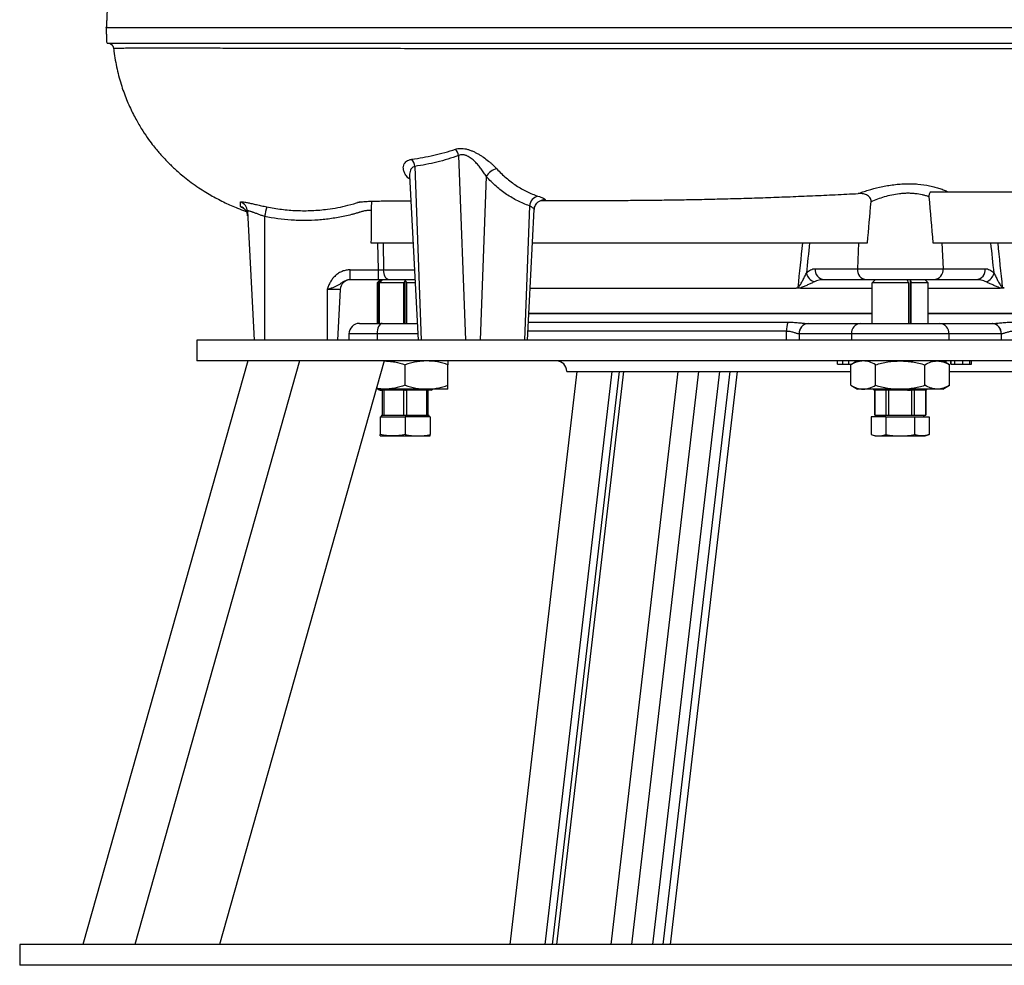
# Model space of a CAD drawing. Header units: millimetres. Extents: x 537 to 1439, y 660 to 2507.
# Tile 1 of 13: x 537 to 1009, y 660 to 1113. Entities that reach past the tile are written whole.
import ezdxf

# ---------------------------------------------------------------- set-up
doc = ezdxf.new("R2010")
doc.units = ezdxf.units.MM

msp = doc.modelspace()

# ---------------------------------------------------------------- linework, layer by layer
at = {"color": 7, "linetype": 'Continuous', "lineweight": 25}
for p, q in [((578.91, 1102.15), (579.3, 1102.1)), ((581.47, 1100.25), (581.65, 1099.63)), ((581.76, 1099.63), (581.75, 1099.63)), ((747.24, 1048.19), (750.52, 959.65)), ((726.22, 1042.99), (729.31, 959.65)), ((723.71, 1038.57), (727.85, 959.65)), ((760.5, 1038.13), (757.59, 959.65)), ((973.72, 1030.81), (1212.03, 1030.81)), ((645.88, 1021.47), (649.12, 959.65)), ((781.2, 1024.12), (778.81, 959.65)), ((780.27, 959.65), (783.56, 1022.37)), ((654.12, 1018.98), (654.12, 959.65)), ((705.18, 1006.27), (725.4, 1006.27)), ((708.71, 993.39), (708.53, 1006.27)), ((711.03, 1006.27), (711.21, 993.39)), ((782.71, 1006.27), (943.45, 1006.27)), ((939.13, 1006.27), (938.57, 993.91)), ((974.79, 1006.27), (1213.05, 1006.27)), ((979.1, 1006.27), (979.66, 993.91)), ((695.24, 993.39), (708.71, 993.39)), ((695.24, 988.65), (695.24, 993.39)), ((708.71, 988.65), (708.71, 993.39)), ((918.32, 993.91), (938.57, 993.91)), ((938.57, 993.91), (979.66, 993.91)), ((979.66, 993.91), (999.92, 993.91)), ((708.71, 988.65), (695.24, 988.65)), ((709.62, 988.65), (708.12, 987.15)), ((708.7, 987.15), (709.92, 988.45)), ((713.71, 988.65), (708.71, 988.65)), ((710.43, 988.45), (709.21, 987.15)), ((709.92, 987.9), (709.92, 988.45)), ((726.33, 988.65), (713.71, 988.65)), ((721.62, 967.65), (721.62, 988.47)), ((942.9, 988.65), (922.64, 988.65)), ((975.34, 988.65), (942.9, 988.65)), ((947.12, 988.65), (946.94, 988.47)), ((963.02, 987.15), (962.58, 988.45)), ((963.99, 988.45), (964.43, 987.15)), ((963.99, 967.65), (963.99, 988.45)), ((971.3, 988.47), (971.12, 988.65)), ((995.6, 988.65), (975.34, 988.65)), ((684.12, 983.91), (684.12, 959.65)), ((690.39, 983.91), (684.12, 983.91)), ((690.39, 983.91), (689.12, 959.65)), ((708.12, 987.15), (708.12, 967.65)), ((708.7, 987.15), (708.12, 987.15)), ((708.7, 987.15), (708.7, 967.65)), ((720.87, 987.15), (709.21, 987.15)), ((709.21, 967.65), (709.21, 987.15)), ((720.87, 967.65), (720.87, 987.15)), ((726.4, 987.15), (722.37, 987.15)), ((722.37, 967.65), (722.37, 987.15)), ((781.58, 984.65), (909.17, 984.65)), ((911.23, 984.65), (945.64, 984.65)), ((963.02, 987.15), (945.64, 987.15)), ((945.64, 967.65), (945.64, 987.15)), ((963.02, 987.15), (963.02, 967.65)), ((972.6, 987.15), (964.43, 987.15)), ((964.43, 967.65), (964.43, 987.15)), ((972.6, 967.65), (972.6, 987.15)), ((972.6, 984.65), (1007.01, 984.65)), ((780.95, 972.65), (945.64, 972.65)), ((972.6, 972.65), (1163.89, 972.65)), ((699.62, 967.65), (710.62, 967.65)), ((710.62, 967.65), (727.43, 967.65)), ((915, 967.65), (940.07, 967.65)), ((940.07, 967.65), (978.17, 967.65)), ((978.17, 967.65), (1003.24, 967.65)), ((621.62, 959.65), (621.62, 949.65)), ((1296.62, 959.65), (621.62, 959.65)), ((694.62, 962.65), (694.62, 959.65)), ((935.74, 962.65), (910.67, 962.65)), ((982.5, 962.65), (935.74, 962.65)), ((1007.57, 962.65), (982.5, 962.65)), ((646.08, 949.65), (566.99, 669.65)), ((670.96, 949.65), (591.87, 669.65)), ((1296.62, 949.65), (621.62, 949.65)), ((711.53, 949.65), (632.44, 669.65)), ((928.98, 948.15), (928.98, 949.65)), ((931.53, 948.15), (931.53, 949.65)), ((934.52, 948.15), (934.52, 949.65)), ((938.62, 949.65), (935.45, 947.82)), ((937.43, 948.97), (937.43, 949.65)), ((937.47, 948.99), (937.47, 949.65)), ((982.79, 947.82), (979.62, 949.65)), ((979.92, 949.47), (979.92, 949.65)), ((981.2, 948.74), (981.2, 949.65)), ((983.35, 949.65), (983.35, 948.15)), ((983.42, 948.15), (983.42, 949.65)), ((985.26, 948.15), (985.26, 949.65)), ((989.15, 948.15), (989.15, 949.65)), ((992.52, 948.15), (992.52, 949.65)), ((993.35, 948.15), (993.35, 949.65)), ((721.62, 937.98), (721.62, 947.82)), ((742.12, 937.98), (742.12, 947.82)), ((928.98, 948.15), (931.53, 948.15)), ((935.45, 937.98), (935.45, 947.82)), ((947.28, 937.98), (947.28, 947.82)), ((970.95, 937.98), (970.95, 947.82)), ((982.79, 937.98), (982.79, 947.82)), ((804, 944.65), (771.82, 669.65)), ((820.8, 944.65), (788.63, 669.65)), ((794.37, 669.65), (826.54, 944.65)), ((799.12, 944.65), (935.45, 944.65)), ((880.85, 944.65), (848.68, 669.65)), ((982.79, 944.65), (1037.38, 944.65)), ((711.37, 936.15), (707.72, 936.15)), ((708.62, 936.15), (709.12, 935.65)), ((709.64, 935.65), (709.12, 935.65)), ((709.64, 935.65), (709.17, 936.15)), ((709.64, 935.65), (709.92, 935.65)), ((709.68, 936.15), (710.15, 935.65)), ((709.92, 935.65), (709.92, 935.9)), ((709.92, 935.65), (710.15, 935.65)), ((721.44, 935.65), (710.15, 935.65)), ((710.62, 935.65), (710.62, 923.65)), ((731.87, 936.15), (711.37, 936.15)), ((711.45, 923.65), (711.45, 935.65)), ((720.79, 935.65), (720.79, 923.65)), ((721.15, 936.15), (721.44, 935.65)), ((721.44, 935.65), (721.58, 935.65)), ((721.66, 935.65), (721.58, 935.65)), ((721.62, 935.65), (721.62, 936.15)), ((721.66, 935.65), (721.8, 935.65)), ((721.8, 935.65), (722.09, 936.15)), ((734.12, 935.65), (721.8, 935.65)), ((722.45, 923.65), (722.45, 935.65)), ((731.79, 935.65), (731.79, 923.65)), ((742.12, 936.15), (731.87, 936.15)), ((732.62, 923.65), (732.62, 935.65)), ((734.12, 935.65), (734.62, 936.15)), ((935.45, 937.98), (938.62, 936.15)), ((941.37, 936.15), (938.62, 936.15)), ((959.12, 936.15), (941.37, 936.15)), ((946.62, 935.65), (946.13, 936.15)), ((962.68, 935.65), (946.62, 935.65)), ((946.87, 935.65), (946.87, 923.65)), ((946.9, 923.65), (946.9, 935.65)), ((952.29, 935.65), (952.29, 923.65)), ((953.73, 923.65), (953.73, 935.65)), ((976.87, 936.15), (959.12, 936.15)), ((962.68, 935.65), (962.85, 936.15)), ((962.68, 935.65), (963.99, 935.65)), ((963.99, 935.65), (963.99, 936.15)), ((963.99, 935.65), (964.09, 935.65)), ((964.26, 936.15), (964.09, 935.65)), ((971.62, 935.65), (964.09, 935.65)), ((964.51, 935.65), (964.51, 923.65)), ((965.95, 923.65), (965.95, 935.65)), ((971.34, 935.65), (971.34, 923.65)), ((971.37, 923.65), (971.37, 935.65)), ((972.11, 936.15), (971.62, 935.65)), ((979.62, 936.15), (976.87, 936.15)), ((979.62, 936.15), (982.79, 937.98)), ((709.62, 922.85), (709.62, 914.33)), ((709.62, 922.85), (721.62, 922.85)), ((710.37, 923.65), (709.91, 922.85)), ((710.37, 923.65), (710.62, 923.65)), ((710.62, 923.65), (711.45, 923.65)), ((711.45, 923.65), (714.1, 923.65)), ((714.1, 923.65), (718.14, 923.65)), ((718.14, 923.65), (720.79, 923.65)), ((720.79, 923.65), (722.45, 923.65)), ((721.62, 922.85), (721.62, 914.33)), ((733.62, 922.85), (721.62, 922.85)), ((722.45, 923.65), (725.1, 923.65)), ((725.1, 923.65), (729.14, 923.65)), ((729.14, 923.65), (731.79, 923.65)), ((731.79, 923.65), (732.62, 923.65)), ((732.62, 923.65), (732.86, 923.65)), ((733.33, 922.85), (732.86, 923.65)), ((733.62, 922.85), (733.62, 914.33)), ((945.26, 922.85), (945.26, 914.33)), ((952.19, 922.85), (945.26, 922.85)), ((946.87, 923.65), (946.9, 923.65)), ((946.9, 923.65), (948.43, 923.65)), ((947.87, 923.65), (947.41, 922.85)), ((948.43, 923.65), (950.76, 923.65)), ((950.76, 923.65), (952.29, 923.65)), ((952.19, 922.85), (952.19, 914.33)), ((952.19, 922.85), (966.05, 922.85)), ((952.29, 923.65), (953.73, 923.65)), ((953.73, 923.65), (956.78, 923.65)), ((956.78, 923.65), (961.45, 923.65)), ((961.45, 923.65), (964.51, 923.65)), ((964.51, 923.65), (965.95, 923.65)), ((965.95, 923.65), (967.48, 923.65)), ((966.05, 922.85), (966.05, 914.33)), ((966.05, 922.85), (972.98, 922.85)), ((967.48, 923.65), (969.81, 923.65)), ((969.81, 923.65), (971.34, 923.65)), ((970.83, 922.85), (970.36, 923.65)), ((971.34, 923.65), (971.37, 923.65)), ((972.98, 922.85), (972.98, 914.33)), ((709.62, 913.65), (715.62, 913.65)), ((715.62, 913.65), (727.62, 913.65)), ((727.62, 913.65), (733.62, 913.65)), ((945.26, 914.33), (947.12, 913.65)), ((947.12, 913.65), (948.73, 913.65)), ((948.73, 913.65), (959.12, 913.65)), ((959.12, 913.65), (969.51, 913.65)), ((969.51, 913.65), (971.12, 913.65)), ((971.12, 913.65), (972.98, 914.33)), ((536.62, 669.65), (536.62, 659.65)), ((1381.62, 669.65), (536.62, 669.65)), ((1381.62, 659.65), (536.62, 659.65))]:
    msp.add_line(p, q, dxfattribs=at)
at = {"color": 8, "linetype": 'Continuous', "lineweight": 25}
for p, q in [((711.21, 993.39), (726.08, 993.39)), ((780.94, 972.39), (945.64, 972.39)), ((972.6, 972.39), (1163.91, 972.39)), ((904.52, 963.87), (780.49, 963.87)), ((780.72, 968.26), (905.2, 968.26)), ((904.52, 959.65), (904.52, 963.87)), ((708.12, 962.65), (694.62, 962.65)), ((708.12, 962.65), (708.12, 959.65)), ((727.69, 962.65), (708.12, 962.65)), ((910.58, 962.65), (910.58, 959.65)), ((935.74, 962.65), (935.74, 959.65)), ((982.5, 962.65), (982.5, 959.65)), ((1007.65, 959.65), (1007.65, 962.65)), ((824.27, 944.65), (792.09, 669.65)), ((852.39, 944.65), (820.22, 669.65)), ((862.32, 944.65), (830.15, 669.65)), ((872.43, 944.65), (840.25, 669.65)), ((877.39, 944.65), (845.22, 669.65))]:
    msp.add_line(p, q, dxfattribs=at)
at = {"color": 7, "linetype": 'Continuous', "lineweight": 25, "flags": 128}
for points in [[(713.71, 988.65), (713.24, 988.74), (712.78, 989.01), (712.36, 989.44), (711.99, 990.02), (711.68, 990.74), (711.44, 991.56), (711.28, 992.45), (711.21, 993.39)], [(710.62, 967.65), (710.13, 967.55), (709.66, 967.27), (709.23, 966.81), (708.85, 966.19), (708.54, 965.43), (708.31, 964.56), (708.17, 963.63), (708.12, 962.65)]]:
    msp.add_lwpolyline(points, dxfattribs=at)
at = {"color": 7, "linetype": 'Continuous', "lineweight": 25}
for centre, radius, start, end in [((740.46, 1046.75), 6.93, 12.0109, 40.7489), ((719.89, 1042.38), 6.36, 5.5834, 39.5627), ((767.1, 1034.43), 7.56, 101.7902, 150.6807), ((640.91, 1021.21), 4.98, 3.0638, 70.7997), ((786.56, 1023.46), 5.4, 103.3844, 173.0049), ((641.01, 1018.96), 4.99, 3.0249, 71.214), ((783.43, 992.83), 131.93, 166.5167, 168.5688), ((923.03, 993.38), 4.74, 173.5019, 265.3267), ((943.28, 993.38), 4.74, 173.5019, 265.3267), ((974.95, 993.38), 4.74, 274.6733, 6.4981), ((995.21, 993.38), 4.74, 274.6733, 6.4981), ((695.38, 983.65), 5, 90, 177), ((920.24, 993.48), 6.4, 195.7774, 247.5708), ((998, 993.48), 6.4, 292.4292, 344.2226), ((699.62, 962.65), 5, 90, 180), ((916.05, 964.33), 11.53, 160.1088, 182.3259), ((915.31, 962.93), 4.74, 94.9765, 183.4139), ((915.36, 962.96), 4.7, 94.4019, 183.8113), ((940.43, 962.96), 4.7, 94.4019, 183.8113), ((977.81, 962.96), 4.7, 356.1887, 85.5981), ((1002.87, 962.96), 4.7, 356.1887, 85.5981), ((1002.93, 962.93), 4.74, 356.5861, 85.0235), ((794.12, 944.65), 5, 0, 90)]:
    msp.add_arc(centre, radius, start, end, dxfattribs=at)
for centre, major_axis, ratio, start_param, end_param in [((959.12, 578.03), (0, 4864.26), 0.052408, 1.479415, 1.482644), ((708.71, 993.65), (5, -0.07), 0.052289, 4.714596, 5.237461)]:
    msp.add_ellipse(centre, major_axis=major_axis, ratio=ratio, start_param=start_param, end_param=end_param, dxfattribs=at)
for points, knots in [([(578.53, 1117.15), (578.51, 1116.61), (578.49, 1116.05), (578.44, 1114.87), (578.41, 1114.25), (578.37, 1113.29), (578.35, 1112.97), (578.32, 1112.31), (578.3, 1111.99), (578.26, 1111), (578.22, 1110.33), (578.19, 1109.65)], [0, 0, 0, 0, 0.25, 0.25, 0.5, 0.5, 0.625, 0.625, 0.75, 0.75, 1, 1, 1, 1]), ([(578.19, 1109.65), (578.36, 1109.65), (578.76, 1109.65), (580.18, 1109.65), (581.31, 1109.65), (585.74, 1109.65), (590.07, 1109.65), (601.18, 1109.65), (607.98, 1109.65), (620.13, 1109.65), (624.51, 1109.65), (633.87, 1109.65), (638.85, 1109.65), (654.52, 1109.65), (665.94, 1109.65), (690.37, 1109.65), (703.37, 1109.65), (730.78, 1109.65), (745.2, 1109.65), (774.32, 1109.65), (789.1, 1109.65), (812.13, 1109.65), (819.97, 1109.65), (835.93, 1109.65), (844.07, 1109.65), (868.76, 1109.65), (885.55, 1109.65), (910.34, 1109.65), (918.55, 1109.65), (934.89, 1109.65), (943.01, 1109.65), (967.19, 1109.65), (983.04, 1109.65), (1013.75, 1109.65), (1028.62, 1109.65), (1049.9, 1109.65), (1056.82, 1109.65), (1070.37, 1109.65), (1076.99, 1109.65), (1096.2, 1109.65), (1108.15, 1109.65), (1129.54, 1109.65), (1139.02, 1109.65), (1147.44, 1109.65)], [0.4677753, 0.4677753, 0.4677753, 0.4677753, 0.480306, 0.480306, 0.4948615, 0.4948615, 0.5239724, 0.5239724, 0.5530833, 0.5530833, 0.5676387, 0.5676387, 0.5821942, 0.5821942, 0.6113051, 0.6113051, 0.640416, 0.640416, 0.6695269, 0.6695269, 0.6986378, 0.6986378, 0.7131932, 0.7131932, 0.7277487, 0.7277487, 0.7568596, 0.7568596, 0.771415, 0.771415, 0.7859705, 0.7859705, 0.8150814, 0.8150814, 0.8441923, 0.8441923, 0.8587478, 0.8587478, 0.8733032, 0.8733032, 0.9024141, 0.9024141, 0.931525, 0.931525, 0.931525, 0.931525]), ([(578.53, 1102.15), (578.51, 1102.69), (578.49, 1103.25), (578.44, 1104.43), (578.41, 1105.05), (578.37, 1106.01), (578.35, 1106.33), (578.32, 1106.99), (578.3, 1107.31), (578.26, 1108.3), (578.22, 1108.97), (578.19, 1109.65)], [0, 0, 0, 0, 0.25, 0.25, 0.5, 0.5, 0.625, 0.625, 0.75, 0.75, 1, 1, 1, 1]), ([(578.53, 1102.15), (578.66, 1102.15), (579.07, 1102.15), (580.57, 1102.15), (581.7, 1102.15), (586.12, 1102.15), (590.45, 1102.15), (601.54, 1102.15), (608.33, 1102.15), (620.47, 1102.15), (624.84, 1102.15), (634.2, 1102.15), (639.17, 1102.15), (654.82, 1102.15), (666.22, 1102.15), (690.63, 1102.15), (703.62, 1102.15), (730.99, 1102.15), (745.39, 1102.15), (774.48, 1102.15), (789.25, 1102.15), (812.25, 1102.15), (820.07, 1102.15), (836.02, 1102.15), (844.15, 1102.15), (868.81, 1102.15), (885.58, 1102.15), (910.34, 1102.15), (918.53, 1102.15), (934.85, 1102.15), (942.96, 1102.15), (967.11, 1102.15), (982.93, 1102.15), (1013.61, 1102.15), (1028.46, 1102.15), (1049.71, 1102.15), (1056.63, 1102.15), (1070.15, 1102.15), (1076.76, 1102.15), (1095.94, 1102.15), (1107.87, 1102.15), (1129.23, 1102.15), (1138.7, 1102.15), (1147.11, 1102.15)], [0.4663262, 0.4663262, 0.4663262, 0.4663262, 0.480306, 0.480306, 0.4948615, 0.4948615, 0.5239724, 0.5239724, 0.5530833, 0.5530833, 0.5676387, 0.5676387, 0.5821942, 0.5821942, 0.6113051, 0.6113051, 0.640416, 0.640416, 0.6695269, 0.6695269, 0.6986378, 0.6986378, 0.7131932, 0.7131932, 0.7277487, 0.7277487, 0.7568596, 0.7568596, 0.771415, 0.771415, 0.7859705, 0.7859705, 0.8150814, 0.8150814, 0.8441923, 0.8441923, 0.8587478, 0.8587478, 0.8733032, 0.8733032, 0.9024141, 0.9024141, 0.931525, 0.931525, 0.931525, 0.931525]), ([(579.02, 1102.15), (579.32, 1102.13), (579.88, 1102.08), (580.38, 1101.7), (580.61, 1101.53)], [0, 0, 0, 0, 0.54906, 1, 1, 1, 1]), ([(580.11, 1101.85), (580.19, 1101.82), (580.52, 1101.68), (581.02, 1101.22), (581.36, 1100.71), (581.49, 1100.39), (581.51, 1100.32)], [0, 0, 0, 0, 0.111514, 0.422935, 0.878543, 1, 1, 1, 1]), ([(581.51, 1100.32), (581.51, 1100.3), (581.51, 1100.27), (581.51, 1100.27), (581.51, 1100.26)], [0, 0, 0, 0, 0.420356, 1, 1, 1, 1]), ([(581.68, 1099.63), (581.74, 1099.17), (581.95, 1097.29), (582.46, 1093.95), (583.3, 1089.7), (584.33, 1085.55), (585.51, 1081.58), (587.21, 1076.67), (589.53, 1071.11), (592.55, 1065.19), (595.53, 1060.23), (598.28, 1056.18), (600.65, 1053.04), (602.55, 1050.71), (604.01, 1049.01), (605.48, 1047.37), (607.14, 1045.6), (609.04, 1043.71), (610.96, 1041.88), (613.19, 1039.88), (615.88, 1037.63), (619.04, 1035.21), (622.47, 1032.81), (625.85, 1030.64), (628.99, 1028.8), (632.09, 1027.12), (635.14, 1025.6), (638.25, 1024.18), (641.43, 1022.85), (643.84, 1021.88), (645.21, 1021.42), (645.38, 1021.37)], [0, 0, 0, 0, 0.0120513, 0.049076, 0.0871997, 0.1241965, 0.1599379, 0.1943036, 0.2584598, 0.3159084, 0.3660317, 0.408363, 0.4425763, 0.4684857, 0.4866714, 0.5028012, 0.5273174, 0.5503799, 0.5721675, 0.5960904, 0.627342, 0.6669052, 0.7089906, 0.7487182, 0.7861686, 0.8212358, 0.8613832, 0.8982994, 0.941222, 0.9929765, 1, 1, 1, 1]), ([(724.79, 1046.43), (728.32, 1046.93), (731.83, 1047.55), (738.81, 1049.14), (742.28, 1050.1), (745.71, 1051.27)], [0, 0, 0, 0, 0.5, 0.5, 1, 1, 1, 1]), ([(745.71, 1051.27), (746.43, 1051.51), (747.23, 1051.65), (748.55, 1051.67), (749.01, 1051.65), (749.93, 1051.54), (750.4, 1051.46), (751.12, 1051.3), (751.36, 1051.23), (751.84, 1051.1), (752.08, 1051.02), (752.8, 1050.79), (753.28, 1050.6), (754.23, 1050.2), (754.7, 1049.98), (755.63, 1049.52), (756.09, 1049.28), (756.98, 1048.77), (757.42, 1048.5), (758.29, 1047.95), (758.73, 1047.66), (759.98, 1046.79), (760.77, 1046.19), (761.9, 1045.28), (762.27, 1044.97), (762.98, 1044.34), (763.33, 1044.03), (764.35, 1043.08), (764.98, 1042.46), (765.55, 1041.83)], [0, 0, 0, 0, 0.125, 0.125, 0.1875, 0.1875, 0.25, 0.25, 0.28125, 0.28125, 0.3125, 0.3125, 0.375, 0.375, 0.4375, 0.4375, 0.5, 0.5, 0.5625, 0.5625, 0.625, 0.625, 0.75, 0.75, 0.8125, 0.8125, 0.875, 0.875, 1, 1, 1, 1]), ([(747.24, 1048.19), (743.8, 1046.94), (740.32, 1045.91), (733.31, 1044.21), (729.78, 1043.53), (726.22, 1042.99)], [0, 0, 0, 0, 0.5, 0.5, 1, 1, 1, 1]), ([(760.5, 1038.13), (760.16, 1038.74), (759.78, 1039.34), (758.98, 1040.57), (758.55, 1041.18), (757.64, 1042.38), (757.17, 1042.98), (756.15, 1044.15), (755.61, 1044.73), (754.48, 1045.83), (753.88, 1046.35), (752.92, 1047.07), (752.59, 1047.3), (751.91, 1047.72), (751.57, 1047.9), (751.04, 1048.14), (750.86, 1048.22), (750.5, 1048.35), (750.32, 1048.4), (749.96, 1048.5), (749.79, 1048.54), (749.43, 1048.59), (749.25, 1048.61), (748.91, 1048.62), (748.74, 1048.61), (748.41, 1048.58), (748.25, 1048.56), (747.79, 1048.45), (747.5, 1048.33), (747.24, 1048.19)], [0, 0, 0, 0, 0.125, 0.125, 0.25, 0.25, 0.375, 0.375, 0.5, 0.5, 0.625, 0.625, 0.6875, 0.6875, 0.75, 0.75, 0.78125, 0.78125, 0.8125, 0.8125, 0.84375, 0.84375, 0.875, 0.875, 0.90625, 0.90625, 0.9375, 0.9375, 1, 1, 1, 1]), ([(765.55, 1041.83), (767, 1040.25), (768.51, 1038.8), (771.61, 1036.14), (773.21, 1034.93), (776.51, 1032.74), (778.2, 1031.76), (780.82, 1030.48), (781.71, 1030.08), (783.5, 1029.35), (784.4, 1029.02), (785.31, 1028.72)], [0, 0, 0, 0, 0.25, 0.25, 0.5, 0.5, 0.75, 0.75, 0.875, 0.875, 1, 1, 1, 1]), ([(781.2, 1024.12), (780.24, 1024.44), (779.3, 1024.8), (777.43, 1025.58), (776.5, 1026.01), (773.76, 1027.38), (771.98, 1028.42), (768.52, 1030.76), (766.85, 1032.06), (763.6, 1034.9), (762.02, 1036.45), (760.5, 1038.13)], [0, 0, 0, 0, 0.125, 0.125, 0.25, 0.25, 0.5, 0.5, 0.75, 0.75, 1, 1, 1, 1]), ([(938.97, 1029.99), (939.69, 1030.25), (940.44, 1030.52), (941.65, 1030.92), (942.06, 1031.05), (942.89, 1031.32), (943.31, 1031.45), (945.47, 1032.1), (947.3, 1032.6), (950.23, 1033.26), (951.23, 1033.46), (953.23, 1033.83), (954.24, 1033.99), (956.3, 1034.27), (957.33, 1034.38), (958.91, 1034.52), (959.43, 1034.55), (960.48, 1034.62), (961, 1034.64), (962.55, 1034.69), (963.58, 1034.69), (965.1, 1034.66), (965.61, 1034.64), (966.62, 1034.58), (967.12, 1034.55), (969.61, 1034.34), (971.48, 1034.07), (974.13, 1033.52), (974.99, 1033.32), (976.62, 1032.88), (977.39, 1032.64), (978.86, 1032.15), (979.55, 1031.89), (980.53, 1031.49), (980.85, 1031.36), (981.45, 1031.08), (981.74, 1030.94), (982.02, 1030.81)], [0, 0, 0, 0, 0.0625, 0.0625, 0.09375, 0.09375, 0.125, 0.125, 0.25, 0.25, 0.3125, 0.3125, 0.375, 0.375, 0.4375, 0.4375, 0.46875, 0.46875, 0.5, 0.5, 0.5625, 0.5625, 0.59375, 0.59375, 0.625, 0.625, 0.75, 0.75, 0.8125, 0.8125, 0.875, 0.875, 0.9375, 0.9375, 0.96875, 0.96875, 1, 1, 1, 1]), ([(808.54, 1026.64), (808.98, 1026.64), (812.21, 1026.63), (818.49, 1026.66), (827.4, 1026.7), (836.56, 1026.78), (845.9, 1026.88), (855.43, 1027.03), (865.16, 1027.21), (875.15, 1027.45), (885.35, 1027.74), (895.78, 1028.08), (906.36, 1028.47), (917.1, 1028.92), (927.97, 1029.41), (935.3, 1029.79), (938.97, 1029.99)], [0, 0, 0, 0, 0.011703, 0.086282, 0.161246, 0.236341, 0.310856, 0.385371, 0.460404, 0.535436, 0.612099, 0.688762, 0.765988, 0.843215, 0.921533, 1, 1, 1, 1]), ([(945.14, 1026.06), (945.17, 1026.41), (945.15, 1026.76), (944.97, 1027.43), (944.82, 1027.75), (944.41, 1028.31), (944.17, 1028.56), (943.61, 1028.98), (943.31, 1029.15), (942.69, 1029.45), (942.37, 1029.57), (941.7, 1029.76), (941.37, 1029.83), (940.69, 1029.94), (940.35, 1029.97), (939.66, 1030.01), (939.32, 1030), (938.97, 1029.99)], [0, 0, 0, 0, 0.125, 0.125, 0.25, 0.25, 0.375, 0.375, 0.5, 0.5, 0.625, 0.625, 0.75, 0.75, 0.875, 0.875, 1, 1, 1, 1]), ([(972.88, 1028.47), (972.39, 1028.64), (971.89, 1028.8), (970.85, 1029.1), (970.31, 1029.23), (968.67, 1029.6), (967.52, 1029.79), (965.7, 1029.98), (965.09, 1030.03), (963.86, 1030.09), (962.62, 1030.11), (961.36, 1030.07), (960.41, 1030.01), (960.09, 1029.98), (959.45, 1029.93), (959.13, 1029.89), (957.54, 1029.71), (956.29, 1029.51), (953.85, 1029), (952.66, 1028.7), (950.32, 1028.01), (949.21, 1027.64), (947.1, 1026.87), (946.1, 1026.47), (945.14, 1026.06)], [0, 0, 0, 0, 0.0625, 0.0625, 0.125, 0.125, 0.25, 0.25, 0.3125, 0.3125, 0.375, 0.4375, 0.4375, 0.46875, 0.46875, 0.5, 0.5, 0.625, 0.625, 0.75, 0.75, 0.875, 0.875, 1, 1, 1, 1]), ([(973.72, 1030.81), (973.57, 1030.65), (973.44, 1030.48), (973.21, 1030.13), (973.11, 1029.93), (972.97, 1029.53), (972.92, 1029.33), (972.86, 1028.9), (972.86, 1028.69), (972.88, 1028.47)], [0, 0, 0, 0, 0.25, 0.25, 0.5, 0.5, 0.75, 0.75, 1, 1, 1, 1]), ([(642.54, 1025.91), (642.54, 1025.99), (642.62, 1026.04), (642.86, 1026.07), (642.96, 1026.08), (643.2, 1026.07), (643.34, 1026.06), (643.8, 1026.01), (644.19, 1025.96), (644.87, 1025.83), (645.12, 1025.79), (645.64, 1025.68), (645.92, 1025.63), (646.49, 1025.5), (646.8, 1025.44), (647.43, 1025.3), (647.77, 1025.22), (648.8, 1024.99), (649.52, 1024.83), (651.04, 1024.48), (651.85, 1024.3), (653.47, 1023.94), (654.3, 1023.77), (655.14, 1023.59)], [0, 0, 0, 0, 0.125, 0.125, 0.1875, 0.1875, 0.25, 0.25, 0.375, 0.375, 0.4375, 0.4375, 0.5, 0.5, 0.5625, 0.5625, 0.625, 0.625, 0.75, 0.75, 0.875, 0.875, 1, 1, 1, 1]), ([(642.62, 1023.69), (642.6, 1023.98), (642.58, 1024.31), (642.55, 1025.05), (642.55, 1025.46), (642.54, 1025.91)], [0, 0, 0, 0, 0.5, 0.5, 1, 1, 1, 1]), ([(698.67, 1025.82), (698.67, 1025.82), (698.63, 1025.81), (698.72, 1025.82), (698.79, 1025.83), (698.96, 1025.86), (699.07, 1025.87), (699.13, 1025.87), (699.23, 1025.87), (699.72, 1025.93), (700.48, 1026.02), (701.68, 1026.12), (703.13, 1026.22), (704.84, 1026.3), (707.09, 1026.36), (710.13, 1026.41), (714.13, 1026.43), (718.88, 1026.43), (722.5, 1026.43), (724.35, 1026.42)], [0, 0, 0, 0, 0.000125, 0.023117, 0.04559, 0.071997, 0.112425, 0.159986, 0.214566, 0.274383, 0.364295, 0.444481, 0.514852, 0.575943, 0.637128, 0.719123, 0.807515, 0.90217, 1, 1, 1, 1]), ([(705.58, 1026.31), (705.53, 1026.09), (705.42, 1025.62), (705.32, 1024.33), (705.27, 1023.02), (705.26, 1022.18), (705.26, 1021.91)], [0, 0, 0, 0, 0.274852, 0.567071, 0.857887, 1, 1, 1, 1]), ([(783.59, 1022.37), (783.59, 1022.5), (783.58, 1023.05), (783.88, 1023.95), (784.42, 1024.94), (785.08, 1025.68), (785.77, 1026.2), (786.39, 1026.52), (786.86, 1026.69), (787.14, 1026.75), (787.16, 1026.75), (787.17, 1026.75)], [0, 0, 0, 0, 0.050439, 0.214206, 0.35963, 0.490865, 0.609788, 0.716018, 0.81205, 0.907578, 1, 1, 1, 1]), ([(786.73, 1026.63), (787.42, 1026.63), (789.86, 1026.64), (793.91, 1026.64), (797.75, 1026.65), (800.22, 1026.65), (801.44, 1026.65), (802.58, 1026.65), (803.53, 1026.65), (804.58, 1026.65), (805.96, 1026.64), (807.36, 1026.64), (808.31, 1026.64), (808.54, 1026.64)], [0, 0, 0, 0, 0.099963, 0.34948, 0.562904, 0.62106, 0.678672, 0.736568, 0.778831, 0.808248, 0.869637, 0.968342, 1, 1, 1, 1]), ([(643.81, 1023.04), (643.82, 1023.03), (643.83, 1023.03), (644.05, 1022.89), (644.44, 1022.58), (644.93, 1022.07), (645.44, 1021.33), (645.82, 1020.38), (646.01, 1019.65), (645.99, 1019.25), (645.99, 1019.22)], [0, 0, 0, 0, 0.114336, 0.235352, 0.350794, 0.479673, 0.634032, 0.805367, 0.988204, 1, 1, 1, 1]), ([(654.12, 1018.98), (653.59, 1019.15), (653.07, 1019.34), (652.04, 1019.7), (651.53, 1019.89), (650.56, 1020.25), (650.09, 1020.42), (649.42, 1020.67), (649.2, 1020.75), (648.78, 1020.9), (648.57, 1020.97), (648.19, 1021.11), (648, 1021.17), (647.65, 1021.29), (647.48, 1021.34), (647.01, 1021.48), (646.75, 1021.55), (646.42, 1021.62), (646.32, 1021.63), (646.16, 1021.64), (646.09, 1021.64), (645.93, 1021.61), (645.87, 1021.56), (645.88, 1021.47)], [0, 0, 0, 0, 0.125, 0.125, 0.25, 0.25, 0.375, 0.375, 0.4375, 0.4375, 0.5, 0.5, 0.5625, 0.5625, 0.625, 0.625, 0.75, 0.75, 0.8125, 0.8125, 0.875, 0.875, 1, 1, 1, 1]), ([(705.26, 1021.91), (704.71, 1021.91), (704.17, 1021.89), (703.09, 1021.78), (702.56, 1021.71), (701.5, 1021.5), (700.97, 1021.38), (700.19, 1021.15), (699.93, 1021.07), (699.54, 1020.93), (699.42, 1020.89), (699.16, 1020.8), (699.03, 1020.76), (698.38, 1020.57), (697.86, 1020.41), (696.81, 1020.12), (696.29, 1019.99), (694.71, 1019.59), (693.66, 1019.35), (690.49, 1018.66), (688.37, 1018.28), (684.1, 1017.66), (681.96, 1017.43), (677.67, 1017.11), (675.52, 1017.02), (672.29, 1017.01), (671.22, 1017.03), (669.06, 1017.09), (667.98, 1017.15), (662.61, 1017.5), (658.34, 1018.09), (654.12, 1018.98)], [0, 0, 0, 0, 0.03125, 0.03125, 0.0625, 0.0625, 0.09375, 0.09375, 0.109375, 0.109375, 0.117188, 0.117188, 0.125, 0.125, 0.15625, 0.15625, 0.1875, 0.1875, 0.25, 0.25, 0.375, 0.375, 0.5, 0.5, 0.625, 0.625, 0.6875, 0.6875, 0.75, 0.75, 1, 1, 1, 1]), ([(695.24, 993.39), (694.58, 993.39), (693.93, 993.33), (692.65, 993.08), (692.01, 992.89), (690.8, 992.41), (690.23, 992.11), (689.39, 991.59), (689.12, 991.4), (688.6, 991.01), (688.35, 990.8), (687.63, 990.14), (687.19, 989.66), (686.38, 988.63), (686.02, 988.08), (685.37, 986.94), (685.09, 986.35), (684.7, 985.45), (684.58, 985.14), (684.34, 984.53), (684.23, 984.22), (684.12, 983.91)], [0, 0, 0, 0, 0.125, 0.125, 0.25, 0.25, 0.375, 0.375, 0.4375, 0.4375, 0.5, 0.5, 0.625, 0.625, 0.75, 0.75, 0.875, 0.875, 0.9375, 0.9375, 1, 1, 1, 1]), ([(914.08, 991.74), (914.41, 992.11), (914.75, 992.42), (915.44, 992.96), (915.79, 993.18), (916.5, 993.55), (916.87, 993.68), (917.59, 993.87), (917.95, 993.91), (918.32, 993.91)], [0, 0, 0, 0, 0.25, 0.25, 0.5, 0.5, 0.75, 0.75, 1, 1, 1, 1]), ([(999.92, 993.91), (1000.65, 993.91), (1001.37, 993.73), (1002.44, 993.19), (1002.8, 992.96), (1003.49, 992.42), (1003.83, 992.11), (1004.16, 991.74)], [0, 0, 0, 0, 0.5, 0.5, 0.75, 0.75, 1, 1, 1, 1]), ([(695.24, 988.65), (694.97, 988.65), (694.7, 988.63), (694.16, 988.55), (693.9, 988.49), (693.12, 988.26), (692.64, 988.04), (691.96, 987.66), (691.74, 987.52), (691.33, 987.24), (691.12, 987.1), (690.53, 986.68), (690.15, 986.4), (689.37, 985.9), (688.97, 985.67), (688.11, 985.25), (687.66, 985.06), (686.95, 984.79), (686.71, 984.7), (686.21, 984.54), (685.96, 984.46), (685.44, 984.3), (685.18, 984.22), (684.65, 984.06), (684.38, 983.99), (684.12, 983.91)], [0, 0, 0, 0, 0.0625, 0.0625, 0.125, 0.125, 0.25, 0.25, 0.3125, 0.3125, 0.375, 0.375, 0.5, 0.5, 0.625, 0.625, 0.75, 0.75, 0.8125, 0.8125, 0.875, 0.875, 0.9375, 0.9375, 1, 1, 1, 1]), ([(910.14, 984.96), (910.23, 984.97), (910.3, 985.02), (910.43, 985.13), (910.49, 985.2), (910.66, 985.4), (910.75, 985.54), (911.04, 985.97), (911.21, 986.26), (911.72, 987.15), (912.04, 987.74), (912.67, 988.91), (912.97, 989.5), (913.55, 990.64), (913.82, 991.2), (914.08, 991.74)], [0, 0, 0, 0, 0.03125, 0.03125, 0.0625, 0.0625, 0.125, 0.125, 0.25, 0.25, 0.5, 0.5, 0.75, 0.75, 1, 1, 1, 1]), ([(917.79, 987.56), (917.31, 987.33), (916.8, 987.09), (915.75, 986.6), (915.21, 986.35), (914.11, 985.85), (913.55, 985.6), (912.69, 985.23), (912.41, 985.1), (911.82, 984.87), (911.53, 984.75), (911.23, 984.65)], [0, 0, 0, 0, 0.25, 0.25, 0.5, 0.5, 0.75, 0.75, 0.875, 0.875, 1, 1, 1, 1]), ([(922.64, 988.65), (922.23, 988.65), (921.82, 988.63), (921.01, 988.54), (920.6, 988.47), (919.38, 988.2), (918.58, 987.94), (917.79, 987.56)], [0, 0, 0, 0, 0.25, 0.25, 0.5, 0.5, 1, 1, 1, 1]), ([(1000.44, 987.56), (1000.05, 987.75), (999.65, 987.91), (998.85, 988.18), (998.45, 988.29), (997.23, 988.56), (996.41, 988.65), (995.6, 988.65)], [0, 0, 0, 0, 0.25, 0.25, 0.5, 0.5, 1, 1, 1, 1]), ([(1007.01, 984.65), (1006.71, 984.75), (1006.42, 984.87), (1005.83, 985.1), (1005.54, 985.23), (1004.69, 985.6), (1004.13, 985.85), (1003.03, 986.35), (1002.49, 986.6), (1001.44, 987.09), (1000.93, 987.33), (1000.44, 987.56)], [0, 0, 0, 0, 0.125, 0.125, 0.25, 0.25, 0.5, 0.5, 0.75, 0.75, 1, 1, 1, 1]), ([(1004.16, 991.74), (1004.41, 991.2), (1004.69, 990.64), (1005.27, 989.5), (1005.57, 988.92), (1006.19, 987.74), (1006.52, 987.15), (1007.03, 986.26), (1007.2, 985.97), (1007.48, 985.54), (1007.58, 985.4), (1007.75, 985.2), (1007.8, 985.13), (1007.93, 985.02), (1008.01, 984.97), (1008.1, 984.96)], [0, 0, 0, 0, 0.25, 0.25, 0.5, 0.5, 0.75, 0.75, 0.875, 0.875, 0.9375, 0.9375, 0.96875, 0.96875, 1, 1, 1, 1]), ([(909.17, 984.65), (909.34, 984.65), (909.52, 984.66), (909.77, 984.73), (909.85, 984.76), (910.01, 984.84), (910.08, 984.9), (910.14, 984.96)], [0, 0, 0, 0, 0.5, 0.5, 0.75, 0.75, 1, 1, 1, 1]), ([(911.23, 984.65), (910.88, 984.65), (910.54, 984.65), (909.86, 984.65), (909.51, 984.65), (909.17, 984.65)], [0, 0, 0, 0, 0.5, 0.5, 1, 1, 1, 1]), ([(1009.07, 984.65), (1008.73, 984.65), (1008.38, 984.65), (1007.7, 984.65), (1007.36, 984.65), (1007.01, 984.65)], [0, 0, 0, 0, 0.5, 0.5, 1, 1, 1, 1]), ([(1009.07, 984.65), (1008.9, 984.65), (1008.72, 984.66), (1008.47, 984.73), (1008.38, 984.76), (1008.23, 984.84), (1008.16, 984.9), (1008.1, 984.96)], [0, 0, 0, 0, 0.5, 0.5, 0.75, 0.75, 1, 1, 1, 1]), ([(910.58, 962.65), (910.42, 962.66), (910.24, 962.68), (909.85, 962.76), (909.65, 962.81), (909, 963), (908.53, 963.16), (907.51, 963.46), (906.95, 963.6), (905.78, 963.81), (905.17, 963.87), (904.52, 963.87)], [0, 0, 0, 0, 0.125, 0.125, 0.25, 0.25, 0.5, 0.5, 0.75, 0.75, 1, 1, 1, 1]), ([(905.2, 968.26), (906.08, 968.26), (906.95, 968.23), (908.65, 968.15), (909.49, 968.08), (911.13, 967.94), (911.93, 967.85), (913.09, 967.75), (913.46, 967.72), (914.2, 967.67), (914.56, 967.65), (914.9, 967.65)], [0, 0, 0, 0, 0.25, 0.25, 0.5, 0.5, 0.75, 0.75, 0.875, 0.875, 1, 1, 1, 1]), ([(1003.34, 967.65), (1003.68, 967.65), (1004.04, 967.67), (1004.77, 967.72), (1005.15, 967.75), (1006.31, 967.85), (1007.11, 967.94), (1008.75, 968.08), (1009.59, 968.15), (1011.29, 968.23), (1012.16, 968.26), (1013.04, 968.26)], [0, 0, 0, 0, 0.125, 0.125, 0.25, 0.25, 0.5, 0.5, 0.75, 0.75, 1, 1, 1, 1]), ([(1013.71, 963.87), (1013.07, 963.87), (1012.45, 963.81), (1011.29, 963.6), (1010.73, 963.46), (1009.71, 963.16), (1009.24, 963), (1008.59, 962.81), (1008.39, 962.76), (1008, 962.68), (1007.82, 962.66), (1007.65, 962.65)], [0, 0, 0, 0, 0.25, 0.25, 0.5, 0.5, 0.75, 0.75, 0.875, 0.875, 1, 1, 1, 1]), ([(711.37, 949.65), (711.8, 949.65), (712.24, 949.64), (713.11, 949.6), (713.54, 949.57), (714.84, 949.44), (715.7, 949.32), (718.26, 948.84), (719.95, 948.38), (721.62, 947.82)], [0, 0, 0, 0, 0.125, 0.125, 0.25, 0.25, 0.5, 0.5, 1, 1, 1, 1]), ([(731.87, 949.65), (731.43, 949.65), (731, 949.64), (730.13, 949.6), (729.69, 949.57), (728.4, 949.44), (727.54, 949.32), (724.98, 948.84), (723.29, 948.38), (721.62, 947.82)], [0, 0, 0, 0, 0.125, 0.125, 0.25, 0.25, 0.5, 0.5, 1, 1, 1, 1]), ([(742.12, 947.82), (740.44, 948.38), (738.75, 948.84), (735.34, 949.48), (733.62, 949.65), (731.87, 949.65)], [0, 0, 0, 0, 0.5, 0.5, 1, 1, 1, 1]), ([(742.12, 949.65), (742.12, 949.65), (742.12, 949.61), (742.12, 949.44), (742.12, 949.31), (742.12, 948.83), (742.12, 948.37), (742.12, 947.82)], [0, 0, 0, 0, 0.25, 0.25, 0.5, 0.5, 1, 1, 1, 1]), ([(941.37, 949.65), (941.11, 949.65), (940.86, 949.64), (940.36, 949.6), (940.11, 949.57), (939.36, 949.44), (938.87, 949.32), (937.39, 948.84), (936.41, 948.38), (935.45, 947.82)], [0, 0, 0, 0, 0.125, 0.125, 0.25, 0.25, 0.5, 0.5, 1, 1, 1, 1]), ([(947.28, 947.82), (946.32, 948.38), (945.34, 948.84), (943.37, 949.48), (942.37, 949.65), (941.37, 949.65)], [0, 0, 0, 0, 0.5, 0.5, 1, 1, 1, 1]), ([(947.28, 947.82), (948.25, 948.1), (949.22, 948.35), (951.18, 948.81), (952.17, 949), (955.13, 949.48), (957.12, 949.65), (959.12, 949.65)], [0, 0, 0, 0, 0.25, 0.25, 0.5, 0.5, 1, 1, 1, 1]), ([(959.12, 949.65), (960.12, 949.65), (961.13, 949.61), (963.14, 949.44), (964.14, 949.31), (967.1, 948.83), (969.04, 948.37), (970.95, 947.82)], [0, 0, 0, 0, 0.25, 0.25, 0.5, 0.5, 1, 1, 1, 1]), ([(970.95, 947.82), (971.92, 948.38), (972.9, 948.84), (974.87, 949.48), (975.86, 949.65), (976.87, 949.65)], [0, 0, 0, 0, 0.5, 0.5, 1, 1, 1, 1]), ([(976.87, 949.65), (977.12, 949.65), (977.38, 949.64), (977.88, 949.6), (978.13, 949.57), (978.88, 949.44), (979.37, 949.32), (980.85, 948.84), (981.82, 948.38), (982.79, 947.82)], [0, 0, 0, 0, 0.125, 0.125, 0.25, 0.25, 0.5, 0.5, 1, 1, 1, 1]), ([(931.53, 948.15), (931.71, 948.15), (932.05, 948.15), (932.53, 948.15), (932.97, 948.15), (933.36, 948.15), (933.71, 948.15), (934.02, 948.15), (934.29, 948.15), (934.45, 948.15), (934.52, 948.15)], [0, 0, 0, 0, 0.176764, 0.339321, 0.485964, 0.618378, 0.735776, 0.838267, 0.926865, 1, 1, 1, 1]), ([(934.52, 948.15), (934.94, 948.15), (935.5, 948.15), (935.92, 948.15), (936.02, 948.15)], [0, 0, 0, 0, 0.7592034, 1, 1, 1, 1]), ([(983.42, 948.15), (983.45, 948.15), (983.51, 948.15), (983.65, 948.15), (983.82, 948.15), (984.03, 948.15), (984.28, 948.15), (984.57, 948.15), (984.9, 948.15), (985.14, 948.15), (985.26, 948.15)], [0, 0, 0, 0, 0.1296621, 0.2557899, 0.3792014, 0.5012274, 0.6236225, 0.7465278, 0.8714685, 1, 1, 1, 1]), ([(985.26, 948.15), (985.4, 948.15), (985.68, 948.15), (986.13, 948.15), (986.59, 948.15), (987.07, 948.15), (987.57, 948.15), (988.08, 948.15), (988.61, 948.15), (988.96, 948.15), (989.15, 948.15)], [0, 0, 0, 0, 0.128641, 0.253184, 0.375304, 0.496981, 0.61831, 0.742055, 0.868432, 1, 1, 1, 1]), ([(989.15, 948.15), (989.32, 948.15), (989.67, 948.15), (990.17, 948.15), (990.64, 948.15), (991.08, 948.15), (991.49, 948.15), (991.87, 948.15), (992.22, 948.15), (992.42, 948.15), (992.52, 948.15)], [0, 0, 0, 0, 0.131416, 0.258151, 0.381099, 0.502565, 0.623736, 0.746142, 0.87127, 1, 1, 1, 1]), ([(992.52, 948.15), (992.87, 948.15), (993.36, 948.15), (993.3, 948.15), (993.29, 948.15)], [0, 0, 0, 0, 0.724938, 1, 1, 1, 1]), ([(711.37, 936.15), (711.13, 936.15), (709.94, 936.16), (708.75, 936.34), (707.81, 936.48)], [0, 0, 0, 0, 0.204266, 1, 1, 1, 1]), ([(721.62, 937.98), (719.94, 937.42), (718.25, 936.96), (714.84, 936.32), (713.12, 936.15), (711.37, 936.15)], [0, 0, 0, 0, 0.5, 0.5, 1, 1, 1, 1]), ([(721.62, 937.98), (723.3, 937.42), (724.98, 936.96), (728.4, 936.32), (730.12, 936.15), (731.87, 936.15)], [0, 0, 0, 0, 0.5, 0.5, 1, 1, 1, 1]), ([(731.87, 936.15), (732.3, 936.15), (732.74, 936.16), (733.61, 936.2), (734.04, 936.24), (735.34, 936.36), (736.2, 936.48), (738.76, 936.96), (740.45, 937.42), (742.12, 937.98)], [0, 0, 0, 0, 0.125, 0.125, 0.25, 0.25, 0.5, 0.5, 1, 1, 1, 1]), ([(742.12, 936.15), (742.12, 936.15), (742.12, 936.19), (742.12, 936.36), (742.12, 936.49), (742.12, 936.97), (742.12, 937.43), (742.12, 937.98)], [0, 0, 0, 0, 0.25, 0.25, 0.5, 0.5, 1, 1, 1, 1]), ([(935.45, 937.98), (936.42, 937.42), (937.39, 936.96), (939.36, 936.32), (940.36, 936.15), (941.37, 936.15)], [0, 0, 0, 0, 0.5, 0.5, 1, 1, 1, 1]), ([(941.37, 936.15), (941.62, 936.15), (941.87, 936.16), (942.37, 936.2), (942.62, 936.24), (943.37, 936.36), (943.87, 936.48), (945.34, 936.96), (946.32, 937.42), (947.28, 937.98)], [0, 0, 0, 0, 0.125, 0.125, 0.25, 0.25, 0.5, 0.5, 1, 1, 1, 1]), ([(947.28, 937.98), (948.25, 937.7), (949.22, 937.45), (951.18, 937), (952.17, 936.8), (955.13, 936.32), (957.12, 936.15), (959.12, 936.15)], [0, 0, 0, 0, 0.25, 0.25, 0.5, 0.5, 1, 1, 1, 1]), ([(959.12, 936.15), (960.12, 936.15), (961.13, 936.19), (963.14, 936.36), (964.14, 936.49), (967.1, 936.97), (969.04, 937.43), (970.95, 937.98)], [0, 0, 0, 0, 0.25, 0.25, 0.5, 0.5, 1, 1, 1, 1]), ([(976.87, 936.15), (976.62, 936.15), (976.37, 936.16), (975.87, 936.2), (975.62, 936.24), (974.87, 936.36), (974.37, 936.48), (972.89, 936.96), (971.92, 937.42), (970.95, 937.98)], [0, 0, 0, 0, 0.125, 0.125, 0.25, 0.25, 0.5, 0.5, 1, 1, 1, 1]), ([(982.79, 937.98), (981.82, 937.42), (980.85, 936.96), (978.88, 936.32), (977.88, 936.15), (976.87, 936.15)], [0, 0, 0, 0, 0.5, 0.5, 1, 1, 1, 1]), ([(715.62, 913.65), (714.62, 913.65), (713.62, 913.71), (711.62, 913.95), (710.62, 914.12), (709.62, 914.33)], [0, 0, 0, 0, 0.5, 0.5, 1, 1, 1, 1]), ([(709.62, 913.65), (709.62, 913.65), (709.62, 913.71), (709.62, 913.95), (709.62, 914.12), (709.62, 914.33)], [0, 0, 0, 0, 0.5, 0.5, 1, 1, 1, 1]), ([(721.62, 914.33), (720.62, 914.12), (719.62, 913.95), (717.62, 913.71), (716.62, 913.65), (715.62, 913.65)], [0, 0, 0, 0, 0.5, 0.5, 1, 1, 1, 1]), ([(721.62, 914.33), (722.62, 914.12), (723.62, 913.95), (725.62, 913.71), (726.62, 913.65), (727.62, 913.65)], [0, 0, 0, 0, 0.5, 0.5, 1, 1, 1, 1]), ([(727.62, 913.65), (728.62, 913.65), (729.62, 913.71), (731.62, 913.95), (732.62, 914.12), (733.62, 914.33)], [0, 0, 0, 0, 0.5, 0.5, 1, 1, 1, 1]), ([(733.62, 913.65), (733.62, 913.65), (733.62, 913.71), (733.62, 913.95), (733.62, 914.12), (733.62, 914.33)], [0, 0, 0, 0, 0.5, 0.5, 1, 1, 1, 1]), ([(945.26, 914.33), (945.84, 914.12), (946.42, 913.95), (947.57, 913.71), (948.15, 913.65), (948.73, 913.65)], [0, 0, 0, 0, 0.5, 0.5, 1, 1, 1, 1]), ([(948.73, 913.65), (949.3, 913.65), (949.88, 913.71), (951.04, 913.95), (951.61, 914.12), (952.19, 914.33)], [0, 0, 0, 0, 0.5, 0.5, 1, 1, 1, 1]), ([(952.19, 914.33), (953.34, 914.12), (954.5, 913.95), (956.81, 913.71), (957.97, 913.65), (959.12, 913.65)], [0, 0, 0, 0, 0.5, 0.5, 1, 1, 1, 1]), ([(959.12, 913.65), (960.28, 913.65), (961.43, 913.71), (963.74, 913.95), (964.9, 914.12), (966.05, 914.33)], [0, 0, 0, 0, 0.5, 0.5, 1, 1, 1, 1]), ([(969.51, 913.65), (968.93, 913.65), (968.36, 913.71), (967.2, 913.95), (966.62, 914.12), (966.05, 914.33)], [0, 0, 0, 0, 0.5, 0.5, 1, 1, 1, 1]), ([(972.98, 914.33), (972.4, 914.12), (971.82, 913.95), (970.67, 913.71), (970.09, 913.65), (969.51, 913.65)], [0, 0, 0, 0, 0.5, 0.5, 1, 1, 1, 1])]:
    msp.add_open_spline(points, degree=3, knots=knots, dxfattribs=at)
at = {"color": 8, "linetype": 'Continuous', "lineweight": 25}
for points, knots in [([(1181.31, 1092.89), (1180.65, 1092.89), (1179.32, 1092.89), (1176.46, 1092.87), (1172.89, 1092.95), (1169.01, 1092.66), (1165.15, 1093.52), (1161.52, 1095.01), (1157.5, 1096.77), (1153.03, 1098.39), (1148.22, 1099.51), (1141.43, 1099.46), (1132.37, 1099.48), (1120.54, 1099.47), (1108.87, 1099.48), (1097.6, 1099.47), (1086.99, 1099.47), (1075.95, 1099.47), (1063.21, 1099.47), (1048.56, 1099.48), (1032.01, 1099.48), (1014.93, 1099.48), (997.42, 1099.48), (979.6, 1099.48), (961.58, 1099.48), (943.35, 1099.47), (924.92, 1099.47), (906.34, 1099.48), (887.74, 1099.48), (869.27, 1099.48), (851, 1099.49), (832.93, 1099.49), (815.08, 1099.49), (797.46, 1099.49), (780.17, 1099.48), (763.28, 1099.47), (746.83, 1099.47), (730.83, 1099.49), (715.39, 1099.5), (700.56, 1099.51), (686.42, 1099.52), (673.04, 1099.54), (660.48, 1099.56), (648.74, 1099.6), (637.82, 1099.64), (627.73, 1099.68), (618.58, 1099.7), (610.45, 1099.7), (603.35, 1099.69), (597.29, 1099.68), (592.21, 1099.67), (588.09, 1099.66), (584.88, 1099.65), (582.74, 1099.64), (581.7, 1099.63), (581.75, 1099.63), (581.76, 1099.63)], [0, 0, 0, 0, 0.01552, 0.031021, 0.046419, 0.061762, 0.072021, 0.082389, 0.092856, 0.103374, 0.113829, 0.124187, 0.14481, 0.165387, 0.186006, 0.20155, 0.217138, 0.232608, 0.247986, 0.268437, 0.288929, 0.309534, 0.330245, 0.35081, 0.371275, 0.391718, 0.412218, 0.432862, 0.453563, 0.474105, 0.49456, 0.514998, 0.535489, 0.556104, 0.57683, 0.597452, 0.618005, 0.638537, 0.65911, 0.679803, 0.700553, 0.721161, 0.741688, 0.762205, 0.782779, 0.80348, 0.824195, 0.844728, 0.865152, 0.885543, 0.905969, 0.926489, 0.94716, 0.967829, 0.98835, 1, 1, 1, 1]), ([(723.8, 1036.81), (723.5, 1037.07), (722.58, 1037.85), (721.6, 1039.21), (720.85, 1040.83), (720.62, 1042.32), (720.83, 1043.65), (721.39, 1044.7), (722.24, 1045.51), (723.31, 1046.12), (724.28, 1046.32), (724.79, 1046.43)], [0, 0, 0, 0, 0.069972, 0.2109544, 0.3446441, 0.4783194, 0.5954781, 0.712539, 0.8046947, 0.8967743, 1, 1, 1, 1]), ([(726.22, 1042.99), (725.89, 1042.88), (724.92, 1042.54), (724.12, 1041.41), (723.75, 1040), (723.64, 1039.09), (723.71, 1038.6), (723.72, 1038.57)], [0, 0, 0, 0, 0.179999, 0.519236, 0.749263, 0.985149, 1, 1, 1, 1]), ([(655.14, 1023.59), (657.51, 1023.15), (662.24, 1022.28), (669.53, 1021.72), (676.9, 1021.72), (685.16, 1022.46), (692.8, 1023.85), (697.83, 1025.37), (699.66, 1025.92)], [0, 0, 0, 0, 0.160209, 0.32042, 0.485282, 0.650145, 0.872564, 1, 1, 1, 1]), ([(785.31, 1028.72), (785.76, 1028.56), (786.68, 1028.25), (787.73, 1027.83), (788.48, 1027.47), (788.84, 1027.19), (788.83, 1026.98), (788.41, 1026.84), (787.84, 1026.76), (787.31, 1026.73), (787.14, 1026.73)], [0, 0, 0, 0, 0.128515, 0.26084, 0.39549, 0.534818, 0.667814, 0.80503, 0.939461, 1, 1, 1, 1]), ([(643.82, 1023), (643.7, 1023.05), (643.24, 1023.25), (642.77, 1023.5), (642.67, 1023.62), (642.62, 1023.69)], [0, 0, 0, 0, 0.158387, 0.562556, 1, 1, 1, 1]), ([(783.46, 1022.38), (783.49, 1022.42), (783.62, 1022.57), (782.88, 1023.14), (781.75, 1023.8), (781.2, 1024.12)], [0, 0, 0, 0, 0.131802, 0.571946, 1, 1, 1, 1])]:
    msp.add_open_spline(points, degree=3, knots=knots, dxfattribs=at)
at = {"color": 7, "linetype": 'Continuous', "lineweight": 25}
for points in [[(943.45, 1006.27), (944, 1012.87), (944.56, 1019.47), (945.14, 1026.06)], [(972.88, 1028.47), (973.54, 1021.07), (974.17, 1013.67), (974.79, 1006.27)], [(910.14, 984.96), (910.88, 992.06), (911.61, 999.16), (912.34, 1006.27)], [(915.61, 1006.27), (915.1, 1001.43), (914.59, 996.58), (914.08, 991.74)], [(1004.16, 991.74), (1003.65, 996.58), (1003.14, 1001.43), (1002.63, 1006.27)], [(1005.9, 1006.27), (1006.63, 999.16), (1007.36, 992.06), (1008.1, 984.96)], [(721.62, 988.47), (721.37, 988.03), (721.12, 987.59), (720.87, 987.15)], [(722.37, 987.15), (722.12, 987.59), (721.87, 988.03), (721.62, 988.47)], [(945.64, 987.15), (946.07, 987.59), (946.5, 988.03), (946.94, 988.47)], [(971.3, 988.47), (971.74, 988.03), (972.17, 987.59), (972.6, 987.15)], [(914.9, 967.65), (914.93, 967.65), (914.97, 967.65), (915, 967.65)], [(1003.24, 967.65), (1003.27, 967.65), (1003.3, 967.65), (1003.34, 967.65)], [(910.67, 962.65), (910.64, 962.65), (910.61, 962.65), (910.58, 962.65)], [(1007.65, 962.65), (1007.62, 962.65), (1007.59, 962.65), (1007.57, 962.65)]]:
    msp.add_open_spline(points, degree=3, dxfattribs=at)

doc.saveas('drawing.dxf')
